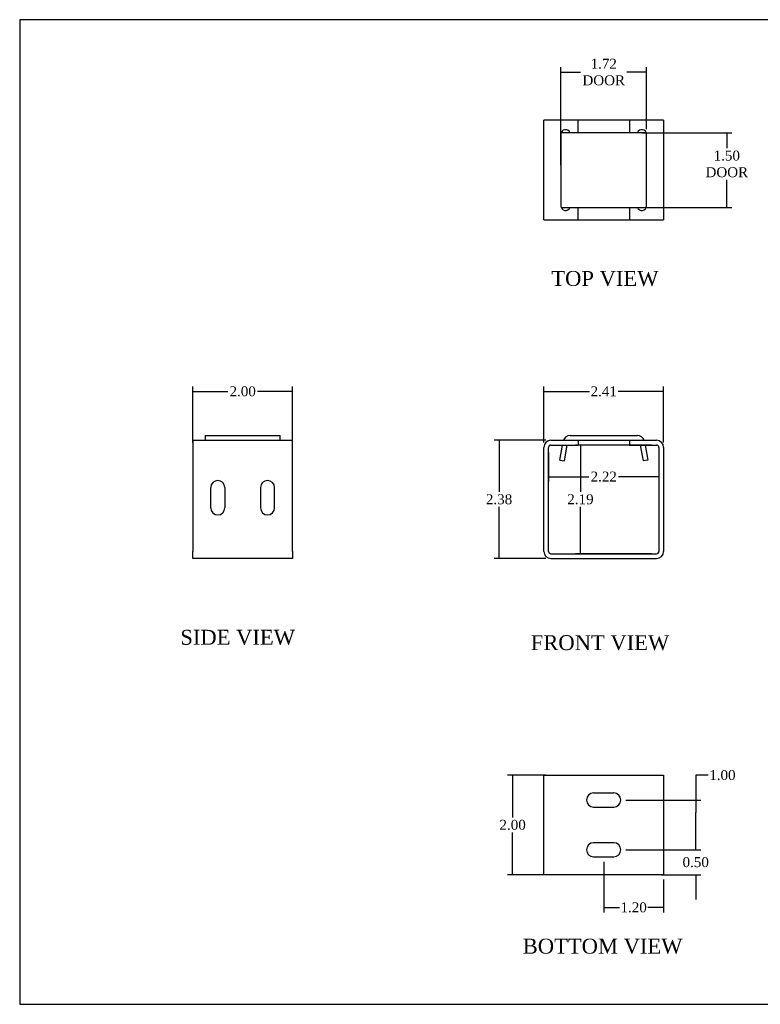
# Model space of a CAD drawing. Header units: inches. Extents: x 0.2 to 29.9, y -0.1 to 19.9.
# Tile 1 of 3: x 0.2 to 15, y 0.1 to 19.9. Entities that reach past the tile are written whole.
import ezdxf
from ezdxf.enums import TextEntityAlignment as Align

# ---------------------------------------------------------------- set-up
doc = ezdxf.new("R2010")
doc.units = ezdxf.units.IN
doc.header["$MEASUREMENT"] = 0
for name, color, linetype in [('COM55559-1', 7, 'Continuous'), ('COM55740-1', 7, 'Continuous'), ('Default', 7, 'Continuous')]:
    doc.layers.add(name, color=color, linetype=linetype)
doc.styles.add('SEACAD_Times_New_Roman', font='times.ttf')
doc.dimstyles.new('HAMMOND_(STH_-_42x28)', dxfattribs={"dimtxt": 0.2, "dimasz": 0.25, "dimexe": 0.1, "dimexo": 0.1, "dimgap": 0.05, "dimtad": 0, "dimtih": 1, "dimtoh": 1, "dimzin": 0, "dimdsep": 46, "dimtxsty": 'SEACAD_Times_New_Roman', "dimblk1": '_SE_FILLED', "dimblk2": '_SE_FILLED', "dimsah": 1, "dimcen": 0.1, "dimadec": 0, "dimazin": 0, "dimtfac": 0.8, "dimtofl": 0, "dimtmove": 0, "dimatfit": 3, "dimfxl": 1, "dimtolj": 1, "dimtzin": 0, "dimarcsym": 0})

# ---------------------------------------------------------------- blocks, each defined once
blk = doc.blocks.new('SE')
at = {"layer": 'COM55559-1', "color": 7, "linetype": 'Continuous'}
for p, q in [((10.695, 9.21), (10.695, 11.299)), ((10.79, 9.21), (10.79, 11.299)), ((10.838, 11.442), (11.382, 11.442)), ((10.838, 11.347), (11.382, 11.347)), ((11.382, 11.442), (11.382, 11.347)), ((12.413, 11.442), (12.413, 11.347)), ((12.413, 11.442), (12.958, 11.442)), ((12.413, 11.347), (12.958, 11.347)), ((13.006, 11.299), (13.006, 9.21)), ((13.101, 11.299), (13.101, 9.21)), ((10.838, 9.162), (12.958, 9.162)), ((10.838, 9.067), (12.958, 9.067))]:
    blk.add_line(p, q, dxfattribs=at)
for centre, radius, start, end in [((10.838, 11.299), 0.143, 90, 180), ((10.838, 11.299), 0.048, 90, 180), ((12.958, 11.299), 0.143, 0, 90), ((12.958, 11.299), 0.048, 0, 90), ((10.838, 9.21), 0.143, 180, 270), ((10.838, 9.21), 0.048, 180, 270), ((12.958, 9.21), 0.143, 270, 0), ((12.958, 9.21), 0.048, 270, 0)]:
    blk.add_arc(centre, radius, start, end, dxfattribs=at)
at = {"layer": 'COM55740-1', "color": 7, "linetype": 'Continuous'}
for p, q in [((11.222, 11.537), (12.574, 11.537)), ((11.015, 11.042), (11.069, 11.347)), ((11.108, 11.026), (11.165, 11.347)), ((11.382, 11.442), (12.413, 11.442)), ((12.631, 11.347), (12.687, 11.026)), ((12.727, 11.347), (12.781, 11.042)), ((11.015, 11.042), (11.108, 11.026)), ((12.781, 11.042), (12.687, 11.026))]:
    blk.add_line(p, q, dxfattribs=at)
for centre, start, end in [((11.222, 11.394), 90, 160.3871), ((12.574, 11.394), 19.6129, 90)]:
    blk.add_arc(centre, 0.143, start, end, dxfattribs=at)
blk = doc.blocks.new('SE1')
at = {"layer": 'COM55559-1', "color": 7, "linetype": 'Continuous'}
for p, q in [((3.649, 11.442), (5.649, 11.442)), ((3.649, 11.442), (3.649, 11.299)), ((3.649, 11.299), (3.649, 9.21)), ((5.649, 11.299), (5.649, 11.442)), ((5.649, 9.21), (5.649, 11.299)), ((4.008, 10.084), (4.008, 10.491)), ((4.289, 10.491), (4.289, 10.084)), ((5.008, 10.491), (5.008, 10.084)), ((5.289, 10.084), (5.289, 10.491)), ((3.649, 9.067), (3.649, 9.21)), ((5.649, 9.21), (5.649, 9.067)), ((5.649, 9.067), (3.649, 9.067))]:
    blk.add_line(p, q, dxfattribs=at)
for centre, start, end in [((4.149, 10.491), 0, 180), ((5.149, 10.491), 0, 180), ((4.149, 10.084), 180, 0), ((5.149, 10.084), 180, 0)]:
    blk.add_arc(centre, 0.141, start, end, dxfattribs=at)
at = {"layer": 'COM55740-1', "color": 7, "linetype": 'Continuous'}
for p, q in [((3.899, 11.537), (5.399, 11.537)), ((3.899, 11.537), (3.899, 11.442)), ((5.399, 11.442), (5.399, 11.537))]:
    blk.add_line(p, q, dxfattribs=at)
blk = doc.blocks.new('SE3')
at = {"layer": 'COM55559-1', "color": 7, "linetype": 'Continuous'}
for p, q in [((10.695, 4.715), (10.838, 4.715)), ((10.695, 2.715), (10.695, 4.715)), ((10.838, 4.715), (12.958, 4.715)), ((12.958, 4.715), (13.101, 4.715)), ((13.101, 4.715), (13.101, 2.715)), ((12.101, 4.355), (11.694, 4.355)), ((11.694, 4.074), (12.101, 4.074)), ((12.101, 3.355), (11.694, 3.355)), ((11.694, 3.074), (12.101, 3.074)), ((10.838, 2.715), (10.695, 2.715)), ((12.958, 2.715), (10.838, 2.715)), ((13.101, 2.715), (12.958, 2.715))]:
    blk.add_line(p, q, dxfattribs=at)
for centre, start, end in [((11.694, 4.215), 90, 270), ((12.101, 4.215), 270, 90), ((11.694, 3.215), 90, 270), ((12.101, 3.215), 270, 90)]:
    blk.add_arc(centre, 0.141, start, end, dxfattribs=at)
blk = doc.blocks.new('SE4')
at = {"layer": 'COM55559-1', "color": 7, "linetype": 'Continuous'}
for p, q in [((10.695, 15.87), (10.695, 17.87)), ((10.838, 17.87), (10.695, 17.87)), ((11.382, 17.87), (10.838, 17.87)), ((12.413, 17.87), (11.382, 17.87)), ((11.382, 17.62), (11.382, 17.87)), ((12.958, 17.87), (12.413, 17.87)), ((12.413, 17.87), (12.413, 17.62)), ((13.101, 17.87), (12.958, 17.87)), ((13.101, 17.87), (13.101, 15.87)), ((11.039, 17.589), (11.039, 16.152)), ((12.757, 16.152), (12.757, 17.589)), ((11.382, 15.87), (11.382, 16.12)), ((12.413, 16.12), (12.413, 15.87)), ((10.695, 15.87), (10.838, 15.87)), ((10.838, 15.87), (11.382, 15.87)), ((11.382, 15.87), (12.413, 15.87)), ((12.413, 15.87), (12.958, 15.87)), ((12.958, 15.87), (13.101, 15.87))]:
    blk.add_line(p, q, dxfattribs=at)
for centre, start, end in [((11.132, 17.589), 19.4712, 180), ((12.663, 17.589), 0, 160.5288), ((11.132, 16.152), 180, 340.5288), ((12.663, 16.152), 199.4712, 0)]:
    blk.add_arc(centre, 0.0938, start, end, dxfattribs=at)
at = {"layer": 'COM55740-1', "color": 7, "linetype": 'Continuous'}
for p, q in [((11.081, 17.62), (11.044, 17.62)), ((11.222, 17.62), (11.081, 17.62)), ((12.574, 17.62), (11.222, 17.62)), ((12.714, 17.62), (12.574, 17.62)), ((12.752, 17.62), (12.714, 17.62)), ((11.044, 16.12), (11.081, 16.12)), ((11.081, 16.12), (11.222, 16.12)), ((11.222, 16.12), (12.574, 16.12)), ((12.574, 16.12), (12.714, 16.12)), ((12.714, 16.12), (12.752, 16.12))]:
    blk.add_line(p, q, dxfattribs=at)
blk = doc.blocks.new('_SE_FILLED')
at = {"color": 0}
blk.add_line((0, 0), (-1, 0), dxfattribs=at)
blk.add_solid([(0, 0), (-1, -0.1665), (-1, 0.1665), (0, 0)], dxfattribs=at)
blk = doc.blocks.new('DMBLK1')
at = {"layer": 'Default', "color": 0, "linetype": 'Continuous', "lineweight": -2, "transparency": 16777216}
for p, q in [((10.79, 11.199), (10.79, 10.611)), ((13.006, 11.199), (13.006, 10.611)), ((11.04, 10.711), (11.599, 10.711)), ((12.756, 10.711), (12.197, 10.711))]:
    blk.add_line(p, q, dxfattribs=at)
at = {"layer": 'Defpoints', "color": 0, "transparency": 16777216}
for p in [(10.79, 11.299), (13.006, 11.299), (10.79, 10.711)]:
    blk.add_point(p, dxfattribs=at)
at = {"layer": 'Default', "color": 0, "lineweight": -2, "transparency": 16777216, "xscale": 0.25, "yscale": 0.25, "zscale": 0.25, "rotation": 180}
blk.add_blockref('_SE_FILLED', (10.79, 10.711), dxfattribs=at)
at = {"layer": 'Default', "color": 0, "lineweight": -2, "transparency": 16777216, "xscale": 0.25, "yscale": 0.25, "zscale": 0.25}
blk.add_blockref('_SE_FILLED', (13.006, 10.711), dxfattribs=at)
at = {"layer": 'Default', "color": 0, "transparency": 16777216, "insert": (11.898, 10.711), "char_height": 0.2, "attachment_point": 5, "style": 'SEACAD_Times_New_Roman'}
blk.add_mtext('\\A1;\\A1;2.22', dxfattribs=at)
blk = doc.blocks.new('DMBLK2')
at = {"layer": 'Default', "color": 0, "linetype": 'Continuous', "lineweight": -2, "transparency": 16777216}
for p, q in [((12.858, 11.347), (11.33, 11.347)), ((11.43, 11.097), (11.43, 10.407)), ((11.43, 9.412), (11.43, 10.103)), ((12.858, 9.162), (11.33, 9.162))]:
    blk.add_line(p, q, dxfattribs=at)
at = {"layer": 'Defpoints', "color": 0, "transparency": 16777216}
for p in [(12.958, 11.347), (11.43, 9.162), (12.958, 9.162)]:
    blk.add_point(p, dxfattribs=at)
at = {"layer": 'Default', "color": 0, "lineweight": -2, "transparency": 16777216, "xscale": 0.25, "yscale": 0.25, "zscale": 0.25}
for p, rotation in [((11.43, 11.347), 90), ((11.43, 9.162), 270)]:
    blk.add_blockref('_SE_FILLED', p, dxfattribs=dict(at, rotation=rotation))
at = {"layer": 'Default', "color": 0, "transparency": 16777216, "insert": (11.43, 10.255), "char_height": 0.2, "attachment_point": 5, "style": 'SEACAD_Times_New_Roman'}
blk.add_mtext('\\A1;\\A1;2.19', dxfattribs=at)
blk = doc.blocks.new('DMBLK3')
at = {"layer": 'Default', "color": 0, "linetype": 'Continuous', "lineweight": -2, "transparency": 16777216}
for p, q in [((11.039, 16.97), (11.039, 18.939)), ((11.289, 18.839), (11.43, 18.839)), ((12.507, 18.839), (12.365, 18.839)), ((12.757, 17.689), (12.757, 18.939))]:
    blk.add_line(p, q, dxfattribs=at)
at = {"layer": 'Defpoints', "color": 0, "transparency": 16777216}
for p in [(12.757, 18.839), (12.757, 17.589), (11.039, 16.87)]:
    blk.add_point(p, dxfattribs=at)
at = {"layer": 'Default', "color": 0, "lineweight": -2, "transparency": 16777216, "xscale": 0.25, "yscale": 0.25, "zscale": 0.25, "rotation": 180}
blk.add_blockref('_SE_FILLED', (11.039, 18.839), dxfattribs=at)
at = {"layer": 'Default', "color": 0, "lineweight": -2, "transparency": 16777216, "xscale": 0.25, "yscale": 0.25, "zscale": 0.25}
blk.add_blockref('_SE_FILLED', (12.757, 18.839), dxfattribs=at)
at = {"layer": 'Default', "color": 0, "transparency": 16777216, "insert": (11.898, 18.839), "char_height": 0.2, "attachment_point": 5, "style": 'SEACAD_Times_New_Roman'}
blk.add_mtext('\\A1;\\A1;1.72\\PDOOR', dxfattribs=at)
blk = doc.blocks.new('DMBLK4')
at = {"layer": 'Default', "color": 0, "linetype": 'Continuous', "lineweight": -2, "transparency": 16777216}
for p, q in [((12.674, 17.62), (14.469, 17.62)), ((14.369, 17.37), (14.369, 17.312)), ((14.369, 16.37), (14.369, 16.675)), ((12.674, 16.12), (14.469, 16.12))]:
    blk.add_line(p, q, dxfattribs=at)
at = {"layer": 'Defpoints', "color": 0, "transparency": 16777216}
for p in [(12.574, 17.62), (12.574, 16.12), (14.369, 16.12)]:
    blk.add_point(p, dxfattribs=at)
at = {"layer": 'Default', "color": 0, "lineweight": -2, "transparency": 16777216, "xscale": 0.25, "yscale": 0.25, "zscale": 0.25}
for p, rotation in [((14.369, 17.62), 90), ((14.369, 16.12), 270)]:
    blk.add_blockref('_SE_FILLED', p, dxfattribs=dict(at, rotation=rotation))
at = {"layer": 'Default', "color": 0, "transparency": 16777216, "insert": (14.369, 16.993), "char_height": 0.2, "attachment_point": 5, "style": 'SEACAD_Times_New_Roman'}
blk.add_mtext('\\A1;\\A1;1.50\\PDOOR', dxfattribs=at)
blk = doc.blocks.new('DMBLK5')
at = {"layer": 'Default', "color": 0, "linetype": 'Continuous', "lineweight": -2, "transparency": 16777216}
for p, q in [((3.649, 11.399), (3.649, 12.524)), ((5.649, 11.399), (5.649, 12.524)), ((3.899, 12.424), (4.349, 12.424)), ((5.399, 12.424), (4.949, 12.424))]:
    blk.add_line(p, q, dxfattribs=at)
at = {"layer": 'Defpoints', "color": 0, "transparency": 16777216}
for p in [(3.649, 12.424), (3.649, 11.299), (5.649, 11.299)]:
    blk.add_point(p, dxfattribs=at)
at = {"layer": 'Default', "color": 0, "lineweight": -2, "transparency": 16777216, "xscale": 0.25, "yscale": 0.25, "zscale": 0.25, "rotation": 180}
blk.add_blockref('_SE_FILLED', (3.649, 12.424), dxfattribs=at)
at = {"layer": 'Default', "color": 0, "lineweight": -2, "transparency": 16777216, "xscale": 0.25, "yscale": 0.25, "zscale": 0.25}
blk.add_blockref('_SE_FILLED', (5.649, 12.424), dxfattribs=at)
at = {"layer": 'Default', "color": 0, "transparency": 16777216, "insert": (4.649, 12.424), "char_height": 0.2, "attachment_point": 5, "style": 'SEACAD_Times_New_Roman'}
blk.add_mtext('\\A1;\\A1;2.00', dxfattribs=at)
blk = doc.blocks.new('DMBLK6')
at = {"layer": 'Default', "color": 0, "linetype": 'Continuous', "lineweight": -2, "transparency": 16777216}
for p, q in [((10.695, 11.399), (10.695, 12.524)), ((13.101, 11.399), (13.101, 12.524)), ((10.945, 12.424), (11.611, 12.424)), ((12.851, 12.424), (12.185, 12.424))]:
    blk.add_line(p, q, dxfattribs=at)
at = {"layer": 'Defpoints', "color": 0, "transparency": 16777216}
for p in [(13.101, 12.424), (10.695, 11.299), (13.101, 11.299)]:
    blk.add_point(p, dxfattribs=at)
at = {"layer": 'Default', "color": 0, "lineweight": -2, "transparency": 16777216, "xscale": 0.25, "yscale": 0.25, "zscale": 0.25, "rotation": 180}
blk.add_blockref('_SE_FILLED', (10.695, 12.424), dxfattribs=at)
at = {"layer": 'Default', "color": 0, "lineweight": -2, "transparency": 16777216, "xscale": 0.25, "yscale": 0.25, "zscale": 0.25}
blk.add_blockref('_SE_FILLED', (13.101, 12.424), dxfattribs=at)
at = {"layer": 'Default', "color": 0, "transparency": 16777216, "insert": (11.898, 12.424), "char_height": 0.2, "attachment_point": 5, "style": 'SEACAD_Times_New_Roman'}
blk.add_mtext('\\A1;\\A1;2.41', dxfattribs=at)
blk = doc.blocks.new('DMBLK7')
at = {"layer": 'Default', "color": 0, "linetype": 'Continuous', "lineweight": -2, "transparency": 16777216}
for p, q in [((10.738, 4.715), (9.969, 4.715)), ((10.069, 4.465), (10.069, 3.867)), ((10.069, 2.965), (10.069, 3.563)), ((10.738, 2.715), (9.969, 2.715))]:
    blk.add_line(p, q, dxfattribs=at)
at = {"layer": 'Defpoints', "color": 0, "transparency": 16777216}
for p in [(10.838, 4.715), (10.069, 2.715), (10.838, 2.715)]:
    blk.add_point(p, dxfattribs=at)
at = {"layer": 'Default', "color": 0, "lineweight": -2, "transparency": 16777216, "xscale": 0.25, "yscale": 0.25, "zscale": 0.25}
for p, rotation in [((10.069, 4.715), 90), ((10.069, 2.715), 270)]:
    blk.add_blockref('_SE_FILLED', p, dxfattribs=dict(at, rotation=rotation))
at = {"layer": 'Default', "color": 0, "transparency": 16777216, "insert": (10.069, 3.715), "char_height": 0.2, "attachment_point": 5, "style": 'SEACAD_Times_New_Roman'}
blk.add_mtext('\\A1;\\A1;2.00', dxfattribs=at)
blk = doc.blocks.new('DMBLK12')
at = {"layer": 'Default', "color": 0, "linetype": 'Continuous', "lineweight": -2, "transparency": 16777216}
for p, q in [((10.738, 11.442), (9.696, 11.442)), ((9.796, 11.192), (9.796, 10.407)), ((9.796, 9.317), (9.796, 10.103)), ((10.738, 9.067), (9.696, 9.067))]:
    blk.add_line(p, q, dxfattribs=at)
at = {"layer": 'Defpoints', "color": 0, "transparency": 16777216}
for p in [(9.796, 11.442), (10.838, 11.442), (10.838, 9.067)]:
    blk.add_point(p, dxfattribs=at)
at = {"layer": 'Default', "color": 0, "lineweight": -2, "transparency": 16777216, "xscale": 0.25, "yscale": 0.25, "zscale": 0.25}
for p, rotation in [((9.796, 11.442), 90), ((9.796, 9.067), 270)]:
    blk.add_blockref('_SE_FILLED', p, dxfattribs=dict(at, rotation=rotation))
at = {"layer": 'Default', "color": 0, "transparency": 16777216, "insert": (9.796, 10.255), "char_height": 0.2, "attachment_point": 5, "style": 'SEACAD_Times_New_Roman'}
blk.add_mtext('\\A1;\\A1;2.38', dxfattribs=at)
blk = doc.blocks.new('DMBLK13')
at = {"layer": 'Default', "color": 0, "linetype": 'Continuous', "lineweight": -2, "transparency": 16777216}
for p, q in [((11.898, 2.974), (11.898, 1.957)), ((13.101, 2.615), (13.101, 1.957)), ((12.148, 2.057), (12.213, 2.057)), ((12.851, 2.057), (12.785, 2.057))]:
    blk.add_line(p, q, dxfattribs=at)
at = {"layer": 'Defpoints', "color": 0, "transparency": 16777216}
for p in [(11.898, 3.074), (13.101, 2.715), (11.898, 2.057)]:
    blk.add_point(p, dxfattribs=at)
at = {"layer": 'Default', "color": 0, "lineweight": -2, "transparency": 16777216, "xscale": 0.25, "yscale": 0.25, "zscale": 0.25, "rotation": 180}
blk.add_blockref('_SE_FILLED', (11.898, 2.057), dxfattribs=at)
at = {"layer": 'Default', "color": 0, "lineweight": -2, "transparency": 16777216, "xscale": 0.25, "yscale": 0.25, "zscale": 0.25}
blk.add_blockref('_SE_FILLED', (13.101, 2.057), dxfattribs=at)
at = {"layer": 'Default', "color": 0, "transparency": 16777216, "insert": (12.499, 2.057), "char_height": 0.2, "attachment_point": 5, "style": 'SEACAD_Times_New_Roman'}
blk.add_mtext('\\A1;\\A1;1.20', dxfattribs=at)
blk = doc.blocks.new('DMBLK14')
at = {"layer": 'Default', "color": 0, "linetype": 'Continuous', "lineweight": -2, "transparency": 16777216}
for p, q in [((13.745, 3.465), (13.745, 3.715)), ((12.342, 3.215), (13.845, 3.215)), ((13.058, 2.715), (13.845, 2.715)), ((13.745, 2.465), (13.745, 2.215))]:
    blk.add_line(p, q, dxfattribs=at)
at = {"layer": 'Defpoints', "color": 0, "transparency": 16777216}
for p in [(12.242, 3.215), (13.745, 3.215), (12.958, 2.715)]:
    blk.add_point(p, dxfattribs=at)
at = {"layer": 'Default', "color": 0, "lineweight": -2, "transparency": 16777216, "xscale": 0.25, "yscale": 0.25, "zscale": 0.25}
for p, rotation in [((13.745, 3.215), 270), ((13.745, 2.715), 90)]:
    blk.add_blockref('_SE_FILLED', p, dxfattribs=dict(at, rotation=rotation))
at = {"layer": 'Default', "color": 0, "transparency": 16777216, "insert": (13.745, 2.965), "char_height": 0.2, "attachment_point": 5, "style": 'SEACAD_Times_New_Roman'}
blk.add_mtext('\\A1;\\A1;0.50', dxfattribs=at)
blk = doc.blocks.new('DMBLK15')
at = {"layer": 'Default', "color": 0, "linetype": 'Continuous', "lineweight": -2, "transparency": 16777216}
for p, q in [((13.995, 4.715), (13.745, 4.715)), ((13.745, 4.715), (13.745, 4.215)), ((12.342, 4.215), (13.845, 4.215)), ((13.745, 3.465), (13.745, 3.965)), ((12.342, 3.215), (13.845, 3.215))]:
    blk.add_line(p, q, dxfattribs=at)
at = {"layer": 'Defpoints', "color": 0, "transparency": 16777216}
for p in [(12.242, 4.215), (13.745, 4.215), (12.242, 3.215)]:
    blk.add_point(p, dxfattribs=at)
at = {"layer": 'Default', "color": 0, "lineweight": -2, "transparency": 16777216, "xscale": 0.25, "yscale": 0.25, "zscale": 0.25}
for p, rotation in [((13.745, 4.215), 90), ((13.745, 3.215), 270)]:
    blk.add_blockref('_SE_FILLED', p, dxfattribs=dict(at, rotation=rotation))
at = {"layer": 'Default', "color": 0, "transparency": 16777216, "insert": (14.281, 4.715), "char_height": 0.2, "attachment_point": 5, "style": 'SEACAD_Times_New_Roman'}
blk.add_mtext('\\A1;\\A1;1.00', dxfattribs=at)
blk = doc.blocks.new('BORDER')
at = {"layer": 'Default', "color": 7, "linetype": 'Continuous'}
for p, q in [((0, 27.86), (-41.86, 27.86)), ((-41.86, 27.86), (-41.86, 0)), ((-41.86, 0), (0, 0))]:
    blk.add_line(p, q, dxfattribs=at)

msp = doc.modelspace()

# ---------------------------------------------------------------- block references
at = {"layer": 'Default', "color": 7, "xscale": 0.71, "yscale": 0.71, "zscale": 0.71}
msp.add_blockref('BORDER', (29.893, 0.111), dxfattribs=at)
at = {"layer": 'Default'}
for name in ['SE4', 'SE1', 'SE', 'SE3']:
    msp.add_blockref(name, (0, 0), dxfattribs=at)

# ---------------------------------------------------------------- texts
at = {"layer": 'Default', "color": 7, "linetype": 'Continuous', "style": 'SEACAD_Times_New_Roman'}
for s, p in [('TOP VIEW', (10.846, 14.843)), ('SIDE VIEW', (3.397, 7.634)), ('FRONT VIEW', (10.433, 7.526)), ('BOTTOM VIEW', (10.272, 1.429))]:
    msp.add_text(s, height=0.3, dxfattribs=at).set_placement(p, align=Align.TOP_LEFT)

# ---------------------------------------------------------------- dimensions: what is measured, and where the dimension line sits
at = {"layer": 'Default', "color": 7, "linetype": 'Continuous'}
for base, p1, p2, text, picture, middle in [((12.757, 18.839), (11.039, 16.87), (12.757, 17.589), '\\A1;<>\\PDOOR', 'DMBLK3', (11.898, 18.839)), ((3.649, 12.424), (5.649, 11.299), (3.649, 11.299), '\\A1;<>', 'DMBLK5', (4.649, 12.424)), ((10.79, 10.711), (13.006, 11.299), (10.79, 11.299), '\\A1;<>', 'DMBLK1', (11.898, 10.711)), ((11.898, 2.057), (13.101, 2.715), (11.898, 3.074), '\\A1;<>', 'DMBLK13', (12.499, 2.057))]:
    dim = msp.add_linear_dim(base=base, p1=p1, p2=p2, text=text, dimstyle='HAMMOND_(STH_-_42x28)', dxfattribs=at)
    dim.commit()
    dim.dimension.update_dxf_attribs({"geometry": picture, "text_midpoint": middle, "dimtype": 160})
for base, p1, p2, angle, text, picture, middle, dimtype in [((14.369, 16.12), (12.574, 17.62), (12.574, 16.12), 270, '\\A1;<>\\PDOOR', 'DMBLK4', (14.369, 16.993), 161), ((13.101, 12.424), (10.695, 11.299), (13.101, 11.299), 0, '\\A1;<>', 'DMBLK6', (11.898, 12.424), 161), ((9.795820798, 11.442467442), (10.83787748, 9.067467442), (10.83787748, 11.442467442), 90, '\\A1;<>', 'DMBLK12', (9.795820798, 10.254967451), 161), ((11.429552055, 9.162467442), (12.95787748, 11.347467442), (12.95787748, 9.162467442), 270, '\\A1;<>', 'DMBLK2', (11.429552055, 10.25496747), 161), ((10.069, 2.715), (10.838, 4.715), (10.838, 2.715), 270, '\\A1;<>', 'DMBLK7', (10.069, 3.715), 161), ((13.745, 3.215), (12.958, 2.715), (12.242, 3.215), 90, '\\A1;<>', 'DMBLK14', (13.745, 2.965), 160)]:
    dim = msp.add_linear_dim(base=base, p1=p1, p2=p2, angle=angle, text=text, dimstyle='HAMMOND_(STH_-_42x28)', dxfattribs=at)
    dim.commit()
    dim.dimension.update_dxf_attribs({"geometry": picture, "text_midpoint": middle, "dimtype": dimtype})
dim = msp.add_linear_dim(base=(13.745, 4.215), p1=(12.242, 3.215), p2=(12.242, 4.215), angle=90, text='\\A1;<>', dimstyle='HAMMOND_(STH_-_42x28)', override={"dimtmove": 1}, dxfattribs=at)
dim.commit()
dim.dimension.update_dxf_attribs({"geometry": 'DMBLK15', "text_midpoint": (13.845, 4.586), "dimtype": 161})

doc.saveas('drawing.dxf')
